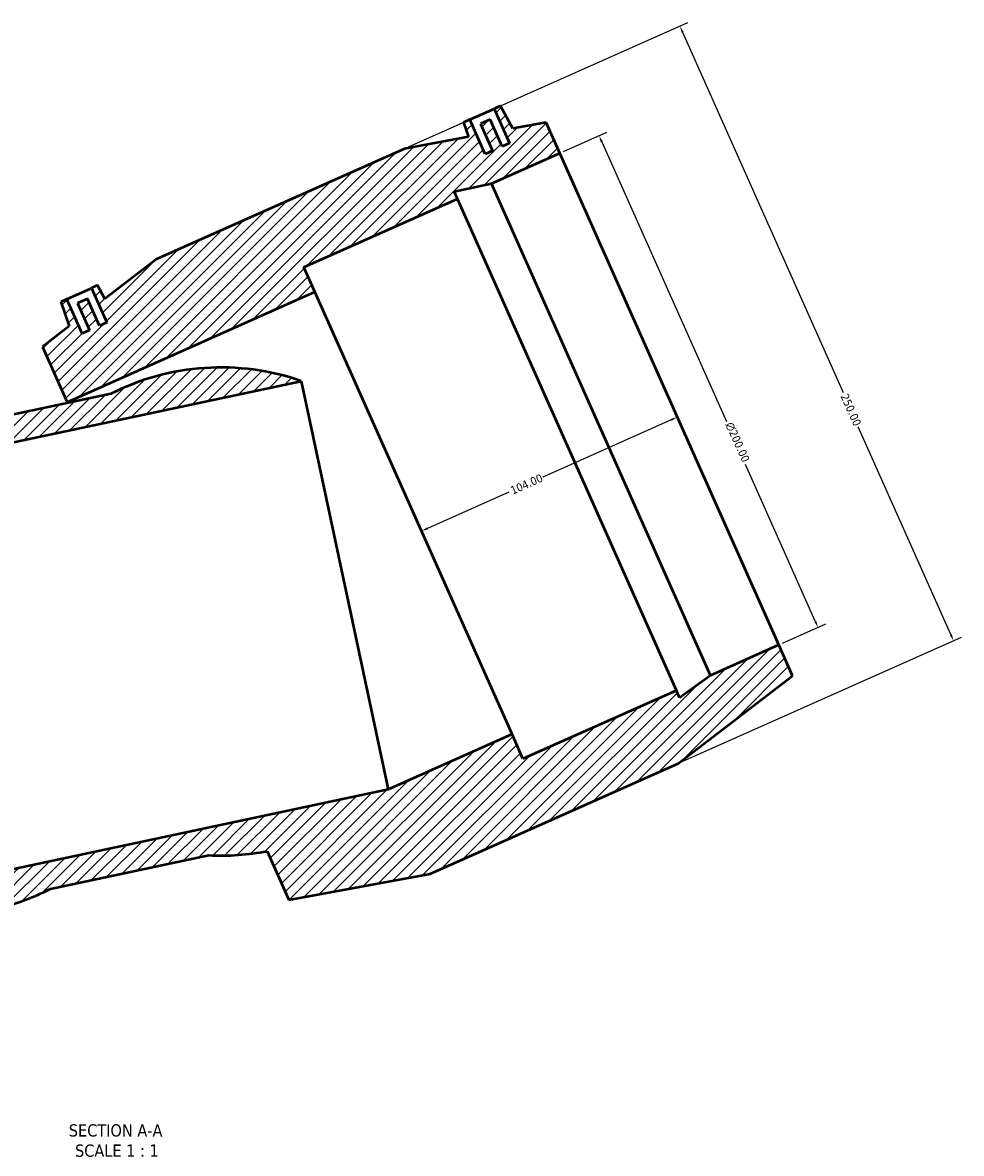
# Model space of a CAD drawing. Header units: millimetres. Extents: x -133 to 1643, y -786 to 1154.
# Tile 3 of 7: x 588 to 936, y -786 to -366. Entities that reach past the tile are written whole.
import ezdxf

# ---------------------------------------------------------------- set-up
doc = ezdxf.new("R2010")
doc.units = ezdxf.units.MM
for name, color, linetype, lineweight in [('Dimension (ANSI)', 7, 'Continuous', 25), ('Hatch (ANSI)', 7, 'Continuous', 18), ('Symbol (ANSI)', 7, 'Continuous', 25), ('Visible (ANSI)', 7, 'Continuous', 50)]:
    doc.layers.add(name, color=color, linetype=linetype, lineweight=lineweight)
doc.styles.add('Label Text (ANSI)', font='tahoma.ttf')
doc.styles.add('Note Text (ANSI)', font='tahoma.ttf')
doc.dimstyles.new('Default - mm (ANSI)', dxfattribs={"dimtxt": 3.048, "dimasz": 2.5, "dimexe": 3.175, "dimexo": 1.6002, "dimgap": 0.8, "dimtad": 0, "dimtoh": 1, "dimrnd": 1e-08, "dimzin": 4, "dimdsep": 46, "dimtxsty": 'Note Text (ANSI)', "dimcen": 0.09, "dimdle": 10, "dimclrd": 256, "dimclre": 256, "dimclrt": 256, "dimadec": 1, "dimazin": 1, "dimtfac": 1, "dimtofl": 0, "dimtmove": 0, "dimatfit": 3, "dimfxl": 1, "dimtolj": 1, "dimtzin": 4, "dimlwd": -1, "dimlwe": -1, "dimarcsym": 0})

# ---------------------------------------------------------------- blocks, each defined once
blk = doc.blocks.new('*D7')
at = {"layer": 'Defpoints', "color": 0, "transparency": 16777216}
for p in [(827.82, -505.82), (732.81, -548.12), (735.8, -554.84)]:
    blk.add_point(p, dxfattribs=at)
at = {"layer": 'Dimension (ANSI)', "transparency": 16777216}
for p, q in [((828.53, -513.55), (780.88, -534.77)), ((738.09, -553.82), (768.38, -540.33))]:
    blk.add_line(p, q, dxfattribs=at)
for points in [[(828.36, -513.17), (828.7, -513.93), (830.81, -512.53)], [(737.92, -553.44), (738.26, -554.2), (735.8, -554.84)]]:
    blk.add_solid(points, dxfattribs=at)
at = {"layer": 'Dimension (ANSI)', "color": 230, "true_color": 0xff0080, "transparency": 16777216, "insert": (768.47, -538.56), "char_height": 3.048, "attachment_point": 1, "rotation": 24, "style": 'Note Text (ANSI)'}
blk.add_mtext('\\A1;104.00', dxfattribs=at)
blk = doc.blocks.new('*D11')
at = {"layer": 'Defpoints', "color": 0, "transparency": 16777216}
for p in [(787.15, -414.46), (883.11, -590.66), (868.5, -597.17)]:
    blk.add_point(p, dxfattribs=at)
at = {"layer": 'Dimension (ANSI)', "transparency": 16777216}
for p, q in [((788.61, -413.81), (804.67, -406.66)), ((802.78, -410.24), (849.06, -514.18)), ((882.1, -588.38), (856.15, -530.11)), ((869.96, -596.52), (886.01, -589.37))]:
    blk.add_line(p, q, dxfattribs=at)
for points in [[(803.16, -410.07), (802.4, -410.41), (801.77, -407.95)], [(882.48, -588.21), (881.72, -588.55), (883.11, -590.66)]]:
    blk.add_solid(points, dxfattribs=at)
at = {"layer": 'Dimension (ANSI)', "color": 230, "true_color": 0xff0080, "transparency": 16777216, "insert": (851.48, -513.98), "char_height": 3.048, "attachment_point": 1, "rotation": 294, "style": 'Note Text (ANSI)'}
blk.add_mtext('\\A1;\\fAIGDT|b0|i0;\\H3.0480;\\ln\\fTahoma|b0|i0;\\H3.0480;200.00', dxfattribs=at)
blk = doc.blocks.new('*D12')
at = {"layer": 'Defpoints', "color": 0, "transparency": 16777216}
for p in [(729.48, -412.77), (933.48, -595.61), (831.16, -641.16)]:
    blk.add_point(p, dxfattribs=at)
at = {"layer": 'Dimension (ANSI)', "transparency": 16777216}
for p, q in [((730.94, -412.12), (834.69, -365.93)), ((832.81, -369.5), (892.41, -503.38)), ((932.46, -593.32), (898.07, -516.09)), ((832.62, -640.51), (936.38, -594.31))]:
    blk.add_line(p, q, dxfattribs=at)
for points in [[(833.19, -369.33), (832.43, -369.67), (831.79, -367.22)], [(932.84, -593.15), (932.08, -593.49), (933.48, -595.61)]]:
    blk.add_solid(points, dxfattribs=at)
at = {"layer": 'Dimension (ANSI)', "color": 230, "true_color": 0xff0080, "transparency": 16777216, "insert": (894.19, -503.46), "char_height": 3.048, "attachment_point": 1, "rotation": 294, "style": 'Note Text (ANSI)'}
blk.add_mtext('\\A1;250.00', dxfattribs=at)

msp = doc.modelspace()

# ---------------------------------------------------------------- hatches: boundary and pattern name
at = {"layer": 'Hatch (ANSI)'}
h = msp.add_hatch(dxfattribs=at)
h.set_pattern_fill('ANSI31', color=256, scale=25.4, style=0)
h.set_pattern_definition([(45, (0, 0), (-2.245064, 2.245064), [])])
edge = h.paths.add_edge_path()
edge.add_ellipse((556.98, -606.918), major_axis=(4.517, 90.552), ratio=1, start_angle=0, end_angle=46.05207)
edge.add_line((494.92, -540.822), (691.128, -499.117))
edge.add_ellipse((661.317, -584.741), major_axis=(29.811, 85.624), ratio=1, start_angle=0, end_angle=46.05207)
edge.add_line((620.36, -503.854), (561.497, -516.366))
h.paths.add_polyline_path([(525.569, -477.542), (424.769, -477.542), (401.244, -483.197), (400.749, -477.542), (398.249, -477.542), (398.249, -491.542), (395.249, -491.542), (395.249, -480.542), (391.249, -480.542), (391.249, -491.542), (388.249, -491.542), (388.249, -477.542), (385.749, -477.542), (384.911, -487.123), (372.769, -490.042), (372.769, -502.542), (400.502, -502.542), (414.369, -499.594), (414.369, -502.542), (476.769, -502.542), (476.769, -512.542), (577.569, -512.542), (577.569, -490.042), (565.427, -487.123), (564.589, -477.542), (562.089, -477.542), (562.089, -491.542), (559.089, -491.542), (559.089, -480.542), (555.089, -480.542), (555.089, -491.542), (552.089, -491.542), (552.089, -477.542), (549.589, -477.542), (549.094, -483.197)])
h.paths.add_polyline_path([(729.476, -412.774), (637.391, -453.773), (618.199, -468.508), (615.447, -463.543), (613.163, -464.56), (618.858, -477.35), (616.117, -478.57), (611.643, -468.521), (607.989, -470.148), (612.463, -480.197), (609.722, -481.417), (604.028, -468.627), (601.744, -469.644), (604.875, -478.738), (594.971, -486.343), (604.122, -506.898), (696.208, -465.899), (692.14, -456.763), (749.145, -431.383), (747.947, -428.69), (761.813, -425.743), (787.149, -414.463), (782.065, -403.043), (769.786, -405.315), (765.123, -396.903), (762.839, -397.92), (768.533, -410.71), (765.792, -411.93), (761.318, -401.881), (757.664, -403.508), (762.138, -413.557), (759.398, -414.777), (753.703, -401.988), (751.419, -403.004), (753.268, -408.372)])
edge = h.paths.add_edge_path()
edge.add_line((739.075, -682.16), (831.16, -641.161))
edge.add_line((831.16, -641.161), (873.58, -608.591))
edge.add_line((873.58, -608.591), (868.496, -597.172))
edge.add_line((868.496, -597.172), (843.161, -608.452))
edge.add_line((843.161, -608.452), (831.692, -616.785))
edge.add_line((831.692, -616.785), (830.493, -614.092))
edge.add_line((830.493, -614.092), (773.487, -639.472))
edge.add_line((773.487, -639.472), (769.42, -630.337))
edge.add_line((769.42, -630.337), (723.377, -650.836))
edge.add_line((723.377, -650.836), (527.169, -692.542))
edge.add_line((527.169, -692.542), (476.769, -692.542))
edge.add_line((476.769, -692.542), (476.769, -702.542))
edge.add_line((476.769, -702.542), (414.369, -702.542))
edge.add_line((414.369, -702.542), (414.369, -705.489))
edge.add_line((414.369, -705.489), (400.502, -702.542))
edge.add_line((400.502, -702.542), (372.769, -702.542))
edge.add_line((372.769, -702.542), (372.769, -715.042))
edge.add_line((372.769, -715.042), (424.769, -727.542))
edge.add_line((424.769, -727.542), (525.569, -727.542))
edge.add_line((525.569, -727.542), (577.569, -715.042))
edge.add_line((577.569, -715.042), (577.569, -695.214))
edge.add_ellipse((556.98, -606.918), major_axis=(20.589, -88.296), ratio=1, start_angle=0, end_angle=13.73014)
edge.add_line((597.938, -687.805), (656.8, -675.293))
edge.add_ellipse((661.317, -584.741), major_axis=(-4.517, -90.552), ratio=1, start_angle=0, end_angle=13.73014)
edge.add_line((678.422, -673.778), (686.486, -691.891))
edge.add_line((686.486, -691.891), (739.075, -682.16))

# ---------------------------------------------------------------- linework, layer by layer
at = {"layer": 'Visible (ANSI)'}
for p, q in [((753.703, -401.988), (762.839, -397.92)), ((765.123, -396.903), (762.839, -397.92)), ((762.839, -397.92), (768.533, -410.71)), ((769.786, -405.315), (765.123, -396.903)), ((753.703, -401.988), (751.419, -403.004)), ((751.419, -403.004), (753.268, -408.372)), ((759.398, -414.777), (753.703, -401.988)), ((761.318, -401.881), (757.664, -403.508)), ((765.792, -411.93), (761.318, -401.881)), ((782.065, -403.043), (769.786, -405.315)), ((787.149, -414.463), (782.065, -403.043)), ((757.664, -403.508), (762.138, -413.557)), ((753.268, -408.372), (729.476, -412.774)), ((768.533, -410.71), (765.792, -411.93)), ((729.476, -412.774), (637.391, -453.773)), ((762.138, -413.557), (759.398, -414.777)), ((761.813, -425.743), (787.149, -414.463)), ((868.496, -597.172), (787.149, -414.463)), ((747.947, -428.69), (761.813, -425.743)), ((843.161, -608.452), (761.813, -425.743)), ((692.14, -456.763), (749.145, -431.383)), ((749.145, -431.383), (747.947, -428.69)), ((830.493, -614.092), (749.145, -431.383)), ((637.391, -453.773), (618.199, -468.508)), ((696.208, -465.899), (692.14, -456.763)), ((604.028, -468.627), (613.163, -464.56)), ((604.122, -506.898), (696.208, -465.899)), ((615.447, -463.543), (613.163, -464.56)), ((613.163, -464.56), (618.858, -477.35)), ((618.199, -468.508), (615.447, -463.543)), ((769.42, -630.337), (696.208, -465.899)), ((604.028, -468.627), (601.744, -469.644)), ((601.744, -469.644), (604.875, -478.738)), ((609.722, -481.417), (604.028, -468.627)), ((611.643, -468.521), (607.989, -470.148)), ((607.989, -470.148), (612.463, -480.197)), ((616.117, -478.57), (611.643, -468.521)), ((604.875, -478.738), (594.971, -486.343)), ((618.858, -477.35), (616.117, -478.57)), ((612.463, -480.197), (609.722, -481.417)), ((594.971, -486.343), (604.122, -506.898)), ((494.92, -540.822), (691.128, -499.117)), ((691.128, -499.117), (723.377, -650.836)), ((620.36, -503.854), (561.497, -516.366)), ((604.288, -507.27), (604.122, -506.898)), ((868.496, -597.172), (843.161, -608.452)), ((873.58, -608.591), (868.496, -597.172)), ((831.16, -641.161), (873.58, -608.591)), ((843.161, -608.452), (831.692, -616.785)), ((830.493, -614.092), (773.487, -639.472)), ((831.692, -616.785), (830.493, -614.092)), ((769.42, -630.337), (723.377, -650.836)), ((773.487, -639.472), (769.42, -630.337)), ((739.075, -682.16), (831.16, -641.161)), ((723.377, -650.836), (527.169, -692.542)), ((597.938, -687.805), (656.8, -675.293)), ((678.422, -673.778), (686.486, -691.891)), ((686.486, -691.891), (739.075, -682.16))]:
    msp.add_line(p, q, dxfattribs=at)
for centre, start, end in [((661.317, -584.741), 70.80356, 116.85563), ((661.317, -584.741), 267.14437, 280.87452), ((556.98, -606.918), 283.12548, 296.85563)]:
    msp.add_arc(centre, 90.665, start, end, dxfattribs=at)

# ---------------------------------------------------------------- texts
at = {"layer": 'Symbol (ANSI)', "char_height": 4.572, "attachment_point": 7, "style": 'Label Text (ANSI)'}
for s, insert in [('SECTION A-A', (604.75, -779.909)), ('SCALE 1 : 1', (607.07, -787.422))]:
    msp.add_mtext(s, dxfattribs=dict(at, insert=insert))

# ---------------------------------------------------------------- dimensions: what is measured, and where the dimension line sits
at = {"layer": 'Dimension (ANSI)'}
for base, p1, p2, angle, override, picture, middle in [((933.477, -595.606), (729.476, -412.774), (831.16, -641.161), 114, {"dimtoh": 0, "dimdec": 2, "dimtp": 0, "dimtm": 0, "dimtdec": 2, "dimatfit": 1}, '*D12', (895.244, -509.733)), ((735.805, -554.835), (827.823, -505.817), (732.814, -548.118), 204, {"dimtoh": 0, "dimdec": 2, "dimse1": 1, "dimse2": 1, "dimtp": 0, "dimtm": 0, "dimtdec": 2, "dimatfit": 1}, '*D7', (774.63, -537.549))]:
    dim = msp.add_linear_dim(base=base, p1=p1, p2=p2, angle=angle, dimstyle='Default - mm (ANSI)', override=override, dxfattribs=at)
    dim.commit()
    dim.dimension.update_dxf_attribs({"geometry": picture, "text_midpoint": middle, "dimtype": 160})
dim = msp.add_linear_dim(base=(883.113, -590.664), p1=(787.149, -414.463), p2=(868.496, -597.172), angle=114, text='\\fAIGDT|b0|i0;\\H3.0480;\\ln\\fTahoma|b0|i0;\\H3.0480;<>', dimstyle='Default - mm (ANSI)', override={"dimtoh": 0, "dimdec": 2, "dimtp": 0, "dimtm": 0, "dimtdec": 2, "dimatfit": 1}, dxfattribs=at)
dim.commit()
dim.dimension.update_dxf_attribs({"geometry": '*D11', "text_midpoint": (852.608, -522.148), "dimtype": 160})

doc.saveas('drawing.dxf')
